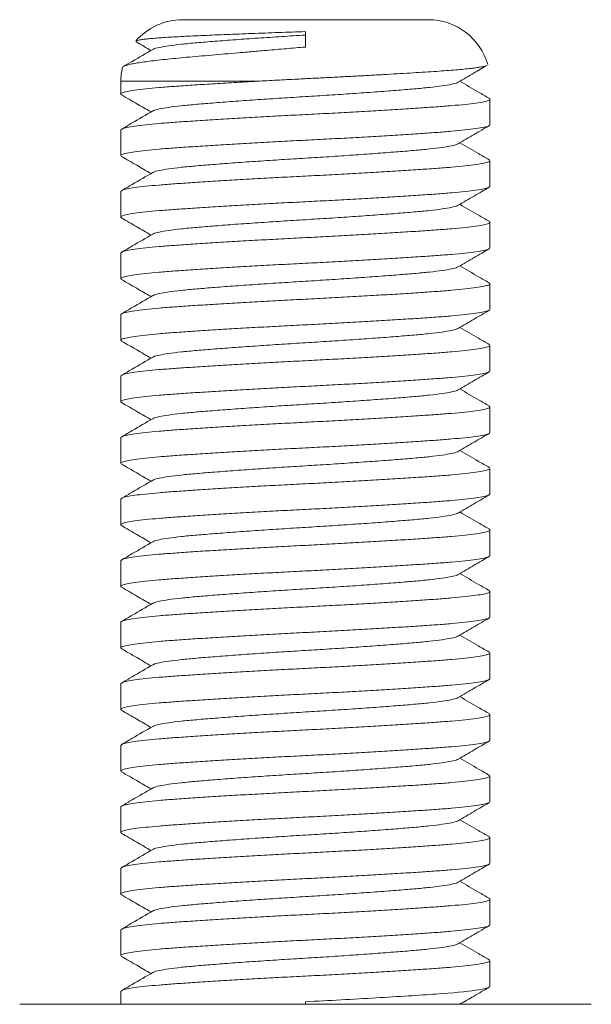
# Model space of a CAD drawing. Header units: millimetres. Extents: x 0 to 420, y 0 to 297.
# Tile 2 of 4: x 131 to 178, y 112 to 192. Entities that reach past the tile are written whole.
import ezdxf

# ---------------------------------------------------------------- set-up
doc = ezdxf.new("R2010")
doc.units = ezdxf.units.MM

msp = doc.modelspace()

# ---------------------------------------------------------------- linework, layer by layer
at = {"color": 7, "linetype": 'Continuous', "lineweight": 15}
for p, q in [((144.676, 192.487), (164.676, 192.487)), ((139.676, 187.487), (139.676, 186.445)), ((169.676, 183.945), (169.676, 186.028)), ((139.676, 183.528), (139.676, 181.445)), ((169.676, 178.945), (169.676, 181.028)), ((139.676, 178.528), (139.676, 176.445)), ((169.676, 173.945), (169.676, 176.028)), ((139.676, 173.528), (139.676, 171.445)), ((169.676, 168.945), (169.676, 171.028)), ((139.676, 168.528), (139.676, 166.445)), ((169.676, 163.945), (169.676, 166.028)), ((139.676, 163.528), (139.676, 161.445)), ((169.676, 158.945), (169.676, 161.028)), ((139.676, 158.528), (139.676, 156.445)), ((169.676, 153.945), (169.676, 156.028)), ((139.676, 153.528), (139.676, 151.445)), ((169.676, 148.945), (169.676, 151.028)), ((139.676, 148.528), (139.676, 146.445)), ((169.676, 143.945), (169.676, 146.028)), ((139.676, 143.528), (139.676, 141.445)), ((169.676, 138.945), (169.676, 141.028)), ((139.676, 138.528), (139.676, 136.445)), ((169.676, 133.945), (169.676, 136.028)), ((139.676, 133.528), (139.676, 131.445)), ((169.676, 128.945), (169.676, 131.028)), ((139.676, 128.528), (139.676, 126.445)), ((169.676, 123.945), (169.676, 126.028)), ((139.676, 123.528), (139.676, 121.445)), ((169.676, 118.945), (169.676, 121.028)), ((139.676, 118.528), (139.676, 116.445)), ((169.676, 113.945), (169.676, 116.028)), ((139.676, 113.528), (139.676, 112.487)), ((154.676, 112.695), (154.676, 112.487)), ((154.676, 112.487), (154.676, 112.695))]:
    msp.add_line(p, q, dxfattribs=at)
at = {"color": 8, "linetype": 'Continuous', "lineweight": 15}
msp.add_line((150.748, 187.487), (139.676, 187.487), dxfattribs=at)
at = {"color": 7, "linetype": 'Continuous', "lineweight": 15, "flags": 128}
msp.add_lwpolyline([(154.676, 191.517), (154.676, 191.384), (154.676, 191.244), (154.676, 191.097), (154.676, 190.943), (154.676, 190.783), (154.676, 190.616), (154.676, 190.443), (154.676, 190.265)], dxfattribs=at)
at = {"color": 7, "linetype": 'Continuous', "lineweight": 15}
for centre, start, end in [((144.676, 187.487), 90, 139.2676), ((164.676, 187.487), 15.72131, 90), ((144.676, 187.487), 167.10754, 180)]:
    msp.add_arc(centre, 5, start, end, dxfattribs=at)
for points, knots in [([(154.676, 191.517), (154.313, 191.505), (153.588, 191.481), (152.492, 191.443), (151.397, 191.404), (150.321, 191.364), (149.283, 191.324), (148.279, 191.284), (147.306, 191.244), (146.383, 191.203), (145.523, 191.165), (144.722, 191.126), (143.979, 191.086), (143.302, 191.045), (142.702, 191.003), (142.177, 190.96), (141.733, 190.916), (141.376, 190.872), (141.115, 190.829), (140.942, 190.787), (140.906, 190.76), (140.889, 190.747)], [0, 0, 0, 0, 0.051667, 0.103335, 0.156504, 0.209673, 0.261329, 0.312985, 0.366141, 0.419296, 0.470972, 0.52265, 0.575765, 0.62888, 0.681667, 0.734454, 0.788741, 0.843027, 0.896382, 0.949737, 1, 1, 1, 1]), ([(154.676, 191.237), (154.031, 191.197), (152.729, 191.117), (150.813, 190.989), (148.982, 190.86), (147.304, 190.732), (145.82, 190.612), (144.551, 190.492), (143.515, 190.364), (142.774, 190.235), (142.37, 190.135), (142.318, 190.082), (142.306, 190.07)], [0, 0, 0, 0, 0.105984, 0.213976, 0.322654, 0.430646, 0.53663, 0.642615, 0.750606, 0.859284, 0.967276, 1, 1, 1, 1]), ([(140.91, 190.696), (140.93, 190.684), (141.337, 190.448), (141.744, 190.212), (142.131, 189.987)], [0, 0, 0, 0, 0.048829, 1, 1, 1, 1]), ([(139.809, 188.601), (139.808, 188.605), (139.798, 188.633), (139.881, 188.687), (140.064, 188.764), (140.364, 188.845), (140.764, 188.928), (141.258, 189.011), (141.84, 189.094), (142.519, 189.179), (143.283, 189.263), (144.117, 189.346), (145.022, 189.429), (146.004, 189.517), (147.041, 189.608), (148.113, 189.701), (149.219, 189.796), (150.372, 189.895), (151.672, 190.006), (153.112, 190.13), (154.152, 190.22), (154.676, 190.265)], [0, 0, 0, 0, 0.009302, 0.062815, 0.116327, 0.171437, 0.226548, 0.279348, 0.332149, 0.386496, 0.440843, 0.493438, 0.54603, 0.60021, 0.65439, 0.705975, 0.75756, 0.810709, 0.863858, 0.931491, 1, 1, 1, 1]), ([(142.274, 190.069), (141.719, 189.747), (140.922, 189.285), (140.125, 188.823), (139.884, 188.683)], [0, 0, 0, 0, 0.696987, 1, 1, 1, 1]), ([(169.438, 188.778), (169.433, 188.774), (169.409, 188.751), (169.262, 188.708), (168.994, 188.649), (168.618, 188.589), (168.147, 188.529), (167.574, 188.467), (166.908, 188.407), (166.161, 188.347), (165.334, 188.289), (164.424, 188.23), (163.442, 188.169), (162.407, 188.107), (161.316, 188.044), (160.168, 187.979), (158.979, 187.914), (157.769, 187.85), (156.537, 187.786), (155.279, 187.723), (153.882, 187.654), (152.359, 187.576), (151.287, 187.516), (150.748, 187.487)], [0, 0, 0, 0, 0.010252, 0.058287, 0.106322, 0.153433, 0.200543, 0.249019, 0.297494, 0.344659, 0.391824, 0.440351, 0.488878, 0.536203, 0.583529, 0.632223, 0.680917, 0.72835, 0.775783, 0.824593, 0.873404, 0.936312, 1, 1, 1, 1]), ([(167.078, 187.404), (167.513, 187.657), (168.3, 188.114), (169.087, 188.57), (169.44, 188.775)], [0, 0, 0, 0, 0.552237, 1, 1, 1, 1]), ([(150.748, 187.487), (150.121, 187.451), (148.867, 187.38), (147.11, 187.273), (145.492, 187.169), (144.036, 187.07), (142.752, 186.971), (141.656, 186.866), (140.778, 186.758), (140.139, 186.65), (139.766, 186.545), (139.628, 186.456), (139.723, 186.4), (139.762, 186.377)], [0, 0, 0, 0, 0.09412, 0.188218, 0.281488, 0.373164, 0.465664, 0.559778, 0.654721, 0.749664, 0.843778, 0.936278, 1, 1, 1, 1]), ([(167.046, 187.404), (167.034, 187.391), (166.981, 187.338), (166.578, 187.239), (165.837, 187.11), (164.801, 186.982), (163.532, 186.862), (162.048, 186.742), (160.37, 186.614), (158.539, 186.485), (156.623, 186.357), (154.676, 186.237), (152.729, 186.117), (150.813, 185.989), (148.982, 185.86), (147.304, 185.732), (145.82, 185.612), (144.551, 185.492), (143.515, 185.364), (142.774, 185.235), (142.37, 185.135), (142.318, 185.082), (142.306, 185.07)], [0, 0, 0, 0, 0.016355, 0.070351, 0.12469, 0.178687, 0.231679, 0.284672, 0.338668, 0.393007, 0.447004, 0.499996, 0.552989, 0.606985, 0.661325, 0.715321, 0.768313, 0.821306, 0.875302, 0.929642, 0.983638, 1, 1, 1, 1]), ([(169.596, 186.109), (169.312, 186.273), (168.52, 186.732), (167.728, 187.192), (167.22, 187.487)], [0, 0, 0, 0, 0.358788, 1, 1, 1, 1]), ([(139.676, 183.528), (139.7, 183.561), (139.749, 183.628), (140.144, 183.733), (140.776, 183.841), (141.657, 183.949), (142.752, 184.054), (144.04, 184.153), (145.505, 184.253), (147.139, 184.358), (148.919, 184.466), (150.799, 184.574), (152.729, 184.679), (154.676, 184.778), (156.622, 184.878), (158.553, 184.983), (160.433, 185.091), (162.212, 185.199), (163.847, 185.304), (165.312, 185.403), (166.599, 185.503), (167.696, 185.608), (168.574, 185.716), (169.213, 185.824), (169.586, 185.929), (169.723, 186.018), (169.628, 186.074), (169.589, 186.097)], [0, 0, 0, 0, 0.039929, 0.080556, 0.12154, 0.162524, 0.203151, 0.24308, 0.283009, 0.323636, 0.36462, 0.405604, 0.44623, 0.48616, 0.526089, 0.566716, 0.6077, 0.648684, 0.68931, 0.72924, 0.769169, 0.809796, 0.85078, 0.891764, 0.93239, 0.97232, 1, 1, 1, 1]), ([(139.735, 186.377), (140.146, 186.139), (140.945, 185.675), (141.744, 185.212), (142.131, 184.987)], [0, 0, 0, 0, 0.5151366, 1, 1, 1, 1]), ([(142.274, 185.069), (141.719, 184.747), (140.879, 184.26), (140.04, 183.773), (139.756, 183.609)], [0, 0, 0, 0, 0.66149, 1, 1, 1, 1]), ([(169.676, 183.945), (169.652, 183.912), (169.603, 183.846), (169.208, 183.741), (168.575, 183.633), (167.695, 183.525), (166.6, 183.42), (165.312, 183.32), (163.847, 183.221), (162.212, 183.116), (160.433, 183.008), (158.553, 182.9), (156.622, 182.795), (154.676, 182.695), (152.729, 182.596), (150.799, 182.491), (148.919, 182.383), (147.139, 182.275), (145.505, 182.17), (144.04, 182.07), (142.752, 181.971), (141.656, 181.866), (140.778, 181.758), (140.139, 181.65), (139.766, 181.545), (139.628, 181.456), (139.723, 181.4), (139.762, 181.377)], [0, 0, 0, 0, 0.039936, 0.08057, 0.121561, 0.162552, 0.203186, 0.243122, 0.283058, 0.323692, 0.364683, 0.405674, 0.446308, 0.486244, 0.52618, 0.566814, 0.607805, 0.648796, 0.68943, 0.729366, 0.769302, 0.809936, 0.850927, 0.891918, 0.932552, 0.972488, 1, 1, 1, 1]), ([(167.078, 182.404), (167.513, 182.657), (168.359, 183.148), (169.205, 183.639), (169.617, 183.877)], [0, 0, 0, 0, 0.513739, 1, 1, 1, 1]), ([(167.046, 182.404), (167.034, 182.391), (166.981, 182.338), (166.578, 182.239), (165.837, 182.11), (164.801, 181.982), (163.532, 181.862), (162.048, 181.742), (160.37, 181.614), (158.539, 181.485), (156.623, 181.357), (154.676, 181.237), (152.729, 181.117), (150.813, 180.989), (148.982, 180.86), (147.304, 180.732), (145.82, 180.612), (144.551, 180.492), (143.515, 180.364), (142.774, 180.235), (142.37, 180.135), (142.318, 180.082), (142.306, 180.07)], [0, 0, 0, 0, 0.0163547, 0.070351, 0.1246904, 0.1786866, 0.2316792, 0.2846718, 0.3386681, 0.3930074, 0.4470037, 0.4999963, 0.5529889, 0.6069852, 0.6613245, 0.7153208, 0.7683134, 0.821306, 0.8753022, 0.9296416, 0.9836379, 1, 1, 1, 1]), ([(169.596, 181.109), (169.312, 181.273), (168.52, 181.732), (167.728, 182.192), (167.22, 182.487)], [0, 0, 0, 0, 0.358788, 1, 1, 1, 1]), ([(139.676, 178.528), (139.7, 178.561), (139.749, 178.628), (140.144, 178.733), (140.776, 178.841), (141.657, 178.949), (142.752, 179.054), (144.04, 179.153), (145.505, 179.253), (147.139, 179.358), (148.919, 179.466), (150.799, 179.574), (152.729, 179.679), (154.676, 179.778), (156.622, 179.878), (158.553, 179.983), (160.433, 180.091), (162.212, 180.199), (163.847, 180.304), (165.312, 180.403), (166.599, 180.503), (167.696, 180.608), (168.574, 180.716), (169.213, 180.824), (169.586, 180.929), (169.723, 181.018), (169.628, 181.074), (169.589, 181.097)], [0, 0, 0, 0, 0.039929, 0.080556, 0.12154, 0.162524, 0.203151, 0.24308, 0.283009, 0.323636, 0.36462, 0.405604, 0.44623, 0.48616, 0.526089, 0.566716, 0.6077, 0.648684, 0.68931, 0.72924, 0.769169, 0.809796, 0.85078, 0.891764, 0.93239, 0.97232, 1, 1, 1, 1]), ([(139.735, 181.377), (140.146, 181.139), (140.945, 180.675), (141.744, 180.212), (142.131, 179.987)], [0, 0, 0, 0, 0.515137, 1, 1, 1, 1]), ([(142.274, 180.069), (141.719, 179.747), (140.879, 179.26), (140.04, 178.773), (139.756, 178.609)], [0, 0, 0, 0, 0.6614905, 1, 1, 1, 1]), ([(169.676, 178.945), (169.652, 178.912), (169.603, 178.846), (169.208, 178.741), (168.575, 178.633), (167.695, 178.525), (166.6, 178.42), (165.312, 178.32), (163.847, 178.221), (162.212, 178.116), (160.433, 178.008), (158.553, 177.9), (156.622, 177.795), (154.676, 177.695), (152.729, 177.596), (150.799, 177.491), (148.919, 177.383), (147.139, 177.275), (145.505, 177.17), (144.04, 177.07), (142.752, 176.971), (141.656, 176.866), (140.778, 176.758), (140.139, 176.65), (139.766, 176.545), (139.628, 176.456), (139.723, 176.4), (139.762, 176.377)], [0, 0, 0, 0, 0.039936, 0.08057, 0.121561, 0.162552, 0.203186, 0.243122, 0.283058, 0.323692, 0.364683, 0.405674, 0.446308, 0.486244, 0.52618, 0.566814, 0.607805, 0.648796, 0.68943, 0.729366, 0.769302, 0.809936, 0.850927, 0.891918, 0.932552, 0.972488, 1, 1, 1, 1]), ([(167.078, 177.404), (167.513, 177.657), (168.359, 178.148), (169.205, 178.639), (169.617, 178.877)], [0, 0, 0, 0, 0.513739, 1, 1, 1, 1]), ([(167.046, 177.404), (167.034, 177.391), (166.981, 177.338), (166.578, 177.239), (165.837, 177.11), (164.801, 176.982), (163.532, 176.862), (162.048, 176.742), (160.37, 176.614), (158.539, 176.485), (156.623, 176.357), (154.676, 176.237), (152.729, 176.117), (150.813, 175.989), (148.982, 175.86), (147.304, 175.732), (145.82, 175.612), (144.551, 175.492), (143.515, 175.364), (142.774, 175.235), (142.37, 175.135), (142.318, 175.082), (142.306, 175.07)], [0, 0, 0, 0, 0.0163547, 0.070351, 0.1246904, 0.1786866, 0.2316792, 0.2846718, 0.3386681, 0.3930074, 0.4470037, 0.4999963, 0.5529889, 0.6069852, 0.6613245, 0.7153208, 0.7683134, 0.821306, 0.8753022, 0.9296416, 0.9836379, 1, 1, 1, 1]), ([(169.596, 176.109), (169.312, 176.273), (168.52, 176.732), (167.728, 177.192), (167.22, 177.487)], [0, 0, 0, 0, 0.358788, 1, 1, 1, 1]), ([(139.676, 173.528), (139.7, 173.561), (139.749, 173.628), (140.144, 173.733), (140.776, 173.841), (141.657, 173.949), (142.752, 174.054), (144.04, 174.153), (145.505, 174.253), (147.139, 174.358), (148.919, 174.466), (150.799, 174.574), (152.729, 174.679), (154.676, 174.778), (156.622, 174.878), (158.553, 174.983), (160.433, 175.091), (162.212, 175.199), (163.847, 175.304), (165.312, 175.403), (166.599, 175.503), (167.696, 175.608), (168.574, 175.716), (169.213, 175.824), (169.586, 175.929), (169.723, 176.018), (169.628, 176.074), (169.589, 176.097)], [0, 0, 0, 0, 0.0399294, 0.0805558, 0.12154, 0.1625241, 0.2031505, 0.2430799, 0.2830094, 0.3236358, 0.3646199, 0.405604, 0.4462305, 0.4861599, 0.5260893, 0.5667157, 0.6076999, 0.648684, 0.6893104, 0.7292398, 0.7691692, 0.8097957, 0.8507798, 0.8917639, 0.9323903, 0.9723198, 1, 1, 1, 1]), ([(139.735, 176.377), (140.146, 176.139), (140.945, 175.675), (141.744, 175.212), (142.131, 174.987)], [0, 0, 0, 0, 0.515137, 1, 1, 1, 1]), ([(142.274, 175.069), (141.719, 174.747), (140.879, 174.26), (140.04, 173.773), (139.756, 173.609)], [0, 0, 0, 0, 0.66149, 1, 1, 1, 1]), ([(169.676, 173.945), (169.652, 173.912), (169.603, 173.846), (169.208, 173.741), (168.575, 173.633), (167.695, 173.525), (166.6, 173.42), (165.312, 173.32), (163.847, 173.221), (162.212, 173.116), (160.433, 173.008), (158.553, 172.9), (156.622, 172.795), (154.676, 172.695), (152.729, 172.596), (150.799, 172.491), (148.919, 172.383), (147.139, 172.275), (145.505, 172.17), (144.04, 172.07), (142.752, 171.971), (141.656, 171.866), (140.778, 171.758), (140.139, 171.65), (139.766, 171.545), (139.628, 171.456), (139.723, 171.4), (139.762, 171.377)], [0, 0, 0, 0, 0.039936, 0.08057, 0.121561, 0.162552, 0.203186, 0.243122, 0.283058, 0.323692, 0.364683, 0.405674, 0.446308, 0.486244, 0.52618, 0.566814, 0.607805, 0.648796, 0.68943, 0.729366, 0.769302, 0.809936, 0.850927, 0.891918, 0.932552, 0.972488, 1, 1, 1, 1]), ([(167.078, 172.404), (167.513, 172.657), (168.359, 173.148), (169.205, 173.639), (169.617, 173.877)], [0, 0, 0, 0, 0.513739, 1, 1, 1, 1]), ([(167.046, 172.404), (167.034, 172.391), (166.981, 172.338), (166.578, 172.239), (165.837, 172.11), (164.801, 171.982), (163.532, 171.862), (162.048, 171.742), (160.37, 171.614), (158.539, 171.485), (156.623, 171.357), (154.676, 171.237), (152.729, 171.117), (150.813, 170.989), (148.982, 170.86), (147.304, 170.732), (145.82, 170.612), (144.551, 170.492), (143.515, 170.364), (142.774, 170.235), (142.37, 170.135), (142.318, 170.082), (142.306, 170.07)], [0, 0, 0, 0, 0.0163547, 0.070351, 0.1246904, 0.1786866, 0.2316792, 0.2846718, 0.3386681, 0.3930074, 0.4470037, 0.4999963, 0.5529889, 0.6069852, 0.6613245, 0.7153208, 0.7683134, 0.821306, 0.8753022, 0.9296416, 0.9836379, 1, 1, 1, 1]), ([(169.596, 171.109), (169.312, 171.273), (168.52, 171.732), (167.728, 172.192), (167.22, 172.487)], [0, 0, 0, 0, 0.358788, 1, 1, 1, 1]), ([(139.735, 171.377), (140.146, 171.139), (140.945, 170.675), (141.744, 170.212), (142.131, 169.987)], [0, 0, 0, 0, 0.5151366, 1, 1, 1, 1]), ([(139.676, 168.528), (139.7, 168.561), (139.749, 168.628), (140.144, 168.733), (140.776, 168.841), (141.657, 168.949), (142.752, 169.054), (144.04, 169.153), (145.505, 169.253), (147.139, 169.358), (148.919, 169.466), (150.799, 169.574), (152.729, 169.679), (154.676, 169.778), (156.622, 169.878), (158.553, 169.983), (160.433, 170.091), (162.212, 170.199), (163.847, 170.304), (165.312, 170.403), (166.599, 170.503), (167.696, 170.608), (168.574, 170.716), (169.213, 170.824), (169.586, 170.929), (169.723, 171.018), (169.628, 171.074), (169.589, 171.097)], [0, 0, 0, 0, 0.0399294, 0.0805558, 0.12154, 0.1625241, 0.2031505, 0.2430799, 0.2830094, 0.3236358, 0.3646199, 0.405604, 0.4462305, 0.4861599, 0.5260893, 0.5667157, 0.6076999, 0.648684, 0.6893104, 0.7292398, 0.7691692, 0.8097957, 0.8507798, 0.8917639, 0.9323903, 0.9723198, 1, 1, 1, 1]), ([(142.274, 170.069), (141.719, 169.747), (140.879, 169.26), (140.04, 168.773), (139.756, 168.609)], [0, 0, 0, 0, 0.66149, 1, 1, 1, 1]), ([(169.676, 168.945), (169.652, 168.912), (169.603, 168.846), (169.208, 168.741), (168.575, 168.633), (167.695, 168.525), (166.6, 168.42), (165.312, 168.32), (163.847, 168.221), (162.212, 168.116), (160.433, 168.008), (158.553, 167.9), (156.622, 167.795), (154.676, 167.695), (152.729, 167.596), (150.799, 167.491), (148.919, 167.383), (147.139, 167.275), (145.505, 167.17), (144.04, 167.07), (142.752, 166.971), (141.656, 166.866), (140.778, 166.758), (140.139, 166.65), (139.766, 166.545), (139.628, 166.456), (139.723, 166.4), (139.762, 166.377)], [0, 0, 0, 0, 0.039936, 0.08057, 0.121561, 0.162552, 0.203186, 0.243122, 0.283058, 0.323692, 0.364683, 0.405674, 0.446308, 0.486244, 0.52618, 0.566814, 0.607805, 0.648796, 0.68943, 0.729366, 0.769302, 0.809936, 0.850927, 0.891918, 0.932552, 0.972488, 1, 1, 1, 1]), ([(167.078, 167.404), (167.513, 167.657), (168.359, 168.148), (169.205, 168.639), (169.617, 168.877)], [0, 0, 0, 0, 0.513739, 1, 1, 1, 1]), ([(167.046, 167.404), (167.034, 167.391), (166.981, 167.338), (166.578, 167.239), (165.837, 167.11), (164.801, 166.982), (163.532, 166.862), (162.048, 166.742), (160.37, 166.614), (158.539, 166.485), (156.623, 166.357), (154.676, 166.237), (152.729, 166.117), (150.813, 165.989), (148.982, 165.86), (147.304, 165.732), (145.82, 165.612), (144.551, 165.492), (143.515, 165.364), (142.774, 165.235), (142.37, 165.135), (142.318, 165.082), (142.306, 165.07)], [0, 0, 0, 0, 0.016355, 0.070351, 0.12469, 0.178687, 0.231679, 0.284672, 0.338668, 0.393007, 0.447004, 0.499996, 0.552989, 0.606985, 0.661325, 0.715321, 0.768313, 0.821306, 0.875302, 0.929642, 0.983638, 1, 1, 1, 1]), ([(169.596, 166.109), (169.312, 166.273), (168.52, 166.732), (167.728, 167.192), (167.22, 167.487)], [0, 0, 0, 0, 0.358788, 1, 1, 1, 1]), ([(139.676, 163.528), (139.7, 163.561), (139.749, 163.628), (140.144, 163.733), (140.776, 163.841), (141.657, 163.949), (142.752, 164.054), (144.04, 164.153), (145.505, 164.253), (147.139, 164.358), (148.919, 164.466), (150.799, 164.574), (152.729, 164.679), (154.676, 164.778), (156.622, 164.878), (158.553, 164.983), (160.433, 165.091), (162.212, 165.199), (163.847, 165.304), (165.312, 165.403), (166.599, 165.503), (167.696, 165.608), (168.574, 165.716), (169.213, 165.824), (169.586, 165.929), (169.723, 166.018), (169.628, 166.074), (169.589, 166.097)], [0, 0, 0, 0, 0.039929, 0.080556, 0.12154, 0.162524, 0.203151, 0.24308, 0.283009, 0.323636, 0.36462, 0.405604, 0.44623, 0.48616, 0.526089, 0.566716, 0.6077, 0.648684, 0.68931, 0.72924, 0.769169, 0.809796, 0.85078, 0.891764, 0.93239, 0.97232, 1, 1, 1, 1]), ([(139.735, 166.377), (140.146, 166.139), (140.945, 165.675), (141.744, 165.212), (142.131, 164.987)], [0, 0, 0, 0, 0.515137, 1, 1, 1, 1]), ([(142.274, 165.069), (141.719, 164.747), (140.879, 164.26), (140.04, 163.773), (139.756, 163.609)], [0, 0, 0, 0, 0.66149, 1, 1, 1, 1]), ([(169.676, 163.945), (169.652, 163.912), (169.603, 163.846), (169.208, 163.741), (168.575, 163.633), (167.695, 163.525), (166.6, 163.42), (165.312, 163.32), (163.847, 163.221), (162.212, 163.116), (160.433, 163.008), (158.553, 162.9), (156.622, 162.795), (154.676, 162.695), (152.729, 162.596), (150.799, 162.491), (148.919, 162.383), (147.139, 162.275), (145.505, 162.17), (144.04, 162.07), (142.752, 161.971), (141.656, 161.866), (140.778, 161.758), (140.139, 161.65), (139.766, 161.545), (139.628, 161.456), (139.723, 161.4), (139.762, 161.377)], [0, 0, 0, 0, 0.039936, 0.08057, 0.121561, 0.162552, 0.203186, 0.243122, 0.283058, 0.323692, 0.364683, 0.405674, 0.446308, 0.486244, 0.52618, 0.566814, 0.607805, 0.648796, 0.68943, 0.729366, 0.769302, 0.809936, 0.850927, 0.891918, 0.932552, 0.972488, 1, 1, 1, 1]), ([(167.078, 162.404), (167.513, 162.657), (168.359, 163.148), (169.205, 163.639), (169.617, 163.877)], [0, 0, 0, 0, 0.513739, 1, 1, 1, 1]), ([(167.046, 162.404), (167.034, 162.391), (166.981, 162.338), (166.578, 162.239), (165.837, 162.11), (164.801, 161.982), (163.532, 161.862), (162.048, 161.742), (160.37, 161.614), (158.539, 161.485), (156.623, 161.357), (154.676, 161.237), (152.729, 161.117), (150.813, 160.989), (148.982, 160.86), (147.304, 160.732), (145.82, 160.612), (144.551, 160.492), (143.515, 160.364), (142.774, 160.235), (142.37, 160.135), (142.318, 160.082), (142.306, 160.07)], [0, 0, 0, 0, 0.016355, 0.070351, 0.12469, 0.178687, 0.231679, 0.284672, 0.338668, 0.393007, 0.447004, 0.499996, 0.552989, 0.606985, 0.661325, 0.715321, 0.768313, 0.821306, 0.875302, 0.929642, 0.983638, 1, 1, 1, 1]), ([(169.596, 161.109), (169.312, 161.273), (168.52, 161.732), (167.728, 162.192), (167.22, 162.487)], [0, 0, 0, 0, 0.358788, 1, 1, 1, 1]), ([(139.676, 158.528), (139.7, 158.561), (139.749, 158.628), (140.144, 158.733), (140.776, 158.841), (141.657, 158.949), (142.752, 159.054), (144.04, 159.153), (145.505, 159.253), (147.139, 159.358), (148.919, 159.466), (150.799, 159.574), (152.729, 159.679), (154.676, 159.778), (156.622, 159.878), (158.553, 159.983), (160.433, 160.091), (162.212, 160.199), (163.847, 160.304), (165.312, 160.403), (166.599, 160.503), (167.696, 160.608), (168.574, 160.716), (169.213, 160.824), (169.586, 160.929), (169.723, 161.018), (169.628, 161.074), (169.589, 161.097)], [0, 0, 0, 0, 0.039929, 0.080556, 0.12154, 0.162524, 0.203151, 0.24308, 0.283009, 0.323636, 0.36462, 0.405604, 0.44623, 0.48616, 0.526089, 0.566716, 0.6077, 0.648684, 0.68931, 0.72924, 0.769169, 0.809796, 0.85078, 0.891764, 0.93239, 0.97232, 1, 1, 1, 1]), ([(139.735, 161.377), (140.146, 161.139), (140.945, 160.675), (141.744, 160.212), (142.131, 159.987)], [0, 0, 0, 0, 0.515137, 1, 1, 1, 1]), ([(142.274, 160.069), (141.719, 159.747), (140.879, 159.26), (140.04, 158.773), (139.756, 158.609)], [0, 0, 0, 0, 0.66149, 1, 1, 1, 1]), ([(169.676, 158.945), (169.652, 158.912), (169.603, 158.846), (169.208, 158.741), (168.575, 158.633), (167.695, 158.525), (166.6, 158.42), (165.312, 158.32), (163.847, 158.221), (162.212, 158.116), (160.433, 158.008), (158.553, 157.9), (156.622, 157.795), (154.676, 157.695), (152.729, 157.596), (150.799, 157.491), (148.919, 157.383), (147.139, 157.275), (145.505, 157.17), (144.04, 157.07), (142.752, 156.971), (141.656, 156.866), (140.778, 156.758), (140.139, 156.65), (139.766, 156.545), (139.628, 156.456), (139.723, 156.4), (139.762, 156.377)], [0, 0, 0, 0, 0.039936, 0.08057, 0.121561, 0.162552, 0.203186, 0.243122, 0.283058, 0.323692, 0.364683, 0.405674, 0.446308, 0.486244, 0.52618, 0.566814, 0.607805, 0.648796, 0.68943, 0.729366, 0.769302, 0.809936, 0.850927, 0.891918, 0.932552, 0.972488, 1, 1, 1, 1]), ([(167.078, 157.404), (167.513, 157.657), (168.359, 158.148), (169.205, 158.639), (169.617, 158.877)], [0, 0, 0, 0, 0.513739, 1, 1, 1, 1]), ([(167.046, 157.404), (167.034, 157.391), (166.981, 157.338), (166.578, 157.239), (165.837, 157.11), (164.801, 156.982), (163.532, 156.862), (162.048, 156.742), (160.37, 156.614), (158.539, 156.485), (156.623, 156.357), (154.676, 156.237), (152.729, 156.117), (150.813, 155.989), (148.982, 155.86), (147.304, 155.732), (145.82, 155.612), (144.551, 155.492), (143.515, 155.364), (142.774, 155.235), (142.37, 155.135), (142.318, 155.082), (142.306, 155.07)], [0, 0, 0, 0, 0.016355, 0.070351, 0.12469, 0.178687, 0.231679, 0.284672, 0.338668, 0.393007, 0.447004, 0.499996, 0.552989, 0.606985, 0.661325, 0.715321, 0.768313, 0.821306, 0.875302, 0.929642, 0.983638, 1, 1, 1, 1]), ([(169.596, 156.109), (169.312, 156.273), (168.52, 156.732), (167.728, 157.192), (167.22, 157.487)], [0, 0, 0, 0, 0.358788, 1, 1, 1, 1]), ([(139.676, 153.528), (139.7, 153.561), (139.749, 153.628), (140.144, 153.733), (140.776, 153.841), (141.657, 153.949), (142.752, 154.054), (144.04, 154.153), (145.505, 154.253), (147.139, 154.358), (148.919, 154.466), (150.799, 154.574), (152.729, 154.679), (154.676, 154.778), (156.622, 154.878), (158.553, 154.983), (160.433, 155.091), (162.212, 155.199), (163.847, 155.304), (165.312, 155.403), (166.599, 155.503), (167.696, 155.608), (168.574, 155.716), (169.213, 155.824), (169.586, 155.929), (169.723, 156.018), (169.628, 156.074), (169.589, 156.097)], [0, 0, 0, 0, 0.039929, 0.080556, 0.12154, 0.162524, 0.203151, 0.24308, 0.283009, 0.323636, 0.36462, 0.405604, 0.44623, 0.48616, 0.526089, 0.566716, 0.6077, 0.648684, 0.68931, 0.72924, 0.769169, 0.809796, 0.85078, 0.891764, 0.93239, 0.97232, 1, 1, 1, 1]), ([(139.735, 156.377), (140.146, 156.139), (140.945, 155.675), (141.744, 155.212), (142.131, 154.987)], [0, 0, 0, 0, 0.515137, 1, 1, 1, 1]), ([(142.274, 155.069), (141.719, 154.747), (140.879, 154.26), (140.04, 153.773), (139.756, 153.609)], [0, 0, 0, 0, 0.66149, 1, 1, 1, 1]), ([(169.676, 153.945), (169.652, 153.912), (169.603, 153.846), (169.208, 153.741), (168.575, 153.633), (167.695, 153.525), (166.6, 153.42), (165.312, 153.32), (163.847, 153.221), (162.212, 153.116), (160.433, 153.008), (158.553, 152.9), (156.622, 152.795), (154.676, 152.695), (152.729, 152.596), (150.799, 152.491), (148.919, 152.383), (147.139, 152.275), (145.505, 152.17), (144.04, 152.07), (142.752, 151.971), (141.656, 151.866), (140.778, 151.758), (140.139, 151.65), (139.766, 151.545), (139.628, 151.456), (139.723, 151.4), (139.762, 151.377)], [0, 0, 0, 0, 0.039936, 0.08057, 0.121561, 0.162552, 0.203186, 0.243122, 0.283058, 0.323692, 0.364683, 0.405674, 0.446308, 0.486244, 0.52618, 0.566814, 0.607805, 0.648796, 0.68943, 0.729366, 0.769302, 0.809936, 0.850927, 0.891918, 0.932552, 0.972488, 1, 1, 1, 1]), ([(167.078, 152.404), (167.513, 152.657), (168.359, 153.148), (169.205, 153.639), (169.617, 153.877)], [0, 0, 0, 0, 0.513739, 1, 1, 1, 1]), ([(167.046, 152.404), (167.034, 152.391), (166.981, 152.338), (166.578, 152.239), (165.837, 152.11), (164.801, 151.982), (163.532, 151.862), (162.048, 151.742), (160.37, 151.614), (158.539, 151.485), (156.623, 151.357), (154.676, 151.237), (152.729, 151.117), (150.813, 150.989), (148.982, 150.86), (147.304, 150.732), (145.82, 150.612), (144.551, 150.492), (143.515, 150.364), (142.774, 150.235), (142.37, 150.135), (142.318, 150.082), (142.306, 150.07)], [0, 0, 0, 0, 0.016355, 0.070351, 0.12469, 0.178687, 0.231679, 0.284672, 0.338668, 0.393007, 0.447004, 0.499996, 0.552989, 0.606985, 0.661325, 0.715321, 0.768313, 0.821306, 0.875302, 0.929642, 0.983638, 1, 1, 1, 1]), ([(169.596, 151.109), (169.312, 151.273), (168.52, 151.732), (167.728, 152.192), (167.22, 152.487)], [0, 0, 0, 0, 0.358788, 1, 1, 1, 1]), ([(139.735, 151.377), (140.146, 151.139), (140.945, 150.675), (141.744, 150.212), (142.131, 149.987)], [0, 0, 0, 0, 0.515137, 1, 1, 1, 1]), ([(139.676, 148.528), (139.7, 148.561), (139.749, 148.628), (140.144, 148.733), (140.776, 148.841), (141.657, 148.949), (142.752, 149.054), (144.04, 149.153), (145.505, 149.253), (147.139, 149.358), (148.919, 149.466), (150.799, 149.574), (152.729, 149.679), (154.676, 149.778), (156.622, 149.878), (158.553, 149.983), (160.433, 150.091), (162.212, 150.199), (163.847, 150.304), (165.312, 150.403), (166.599, 150.503), (167.696, 150.608), (168.574, 150.716), (169.213, 150.824), (169.586, 150.929), (169.723, 151.018), (169.628, 151.074), (169.589, 151.097)], [0, 0, 0, 0, 0.039929, 0.080556, 0.12154, 0.162524, 0.203151, 0.24308, 0.283009, 0.323636, 0.36462, 0.405604, 0.44623, 0.48616, 0.526089, 0.566716, 0.6077, 0.648684, 0.68931, 0.72924, 0.769169, 0.809796, 0.85078, 0.891764, 0.93239, 0.97232, 1, 1, 1, 1]), ([(142.274, 150.069), (141.719, 149.747), (140.879, 149.26), (140.04, 148.773), (139.756, 148.609)], [0, 0, 0, 0, 0.6614905, 1, 1, 1, 1]), ([(169.676, 148.945), (169.652, 148.912), (169.603, 148.846), (169.208, 148.741), (168.575, 148.633), (167.695, 148.525), (166.6, 148.42), (165.312, 148.32), (163.847, 148.221), (162.212, 148.116), (160.433, 148.008), (158.553, 147.9), (156.622, 147.795), (154.676, 147.695), (152.729, 147.596), (150.799, 147.491), (148.919, 147.383), (147.139, 147.275), (145.505, 147.17), (144.04, 147.07), (142.752, 146.971), (141.656, 146.866), (140.778, 146.758), (140.139, 146.65), (139.766, 146.545), (139.628, 146.456), (139.723, 146.4), (139.762, 146.377)], [0, 0, 0, 0, 0.039936, 0.08057, 0.121561, 0.162552, 0.203186, 0.243122, 0.283058, 0.323692, 0.364683, 0.405674, 0.446308, 0.486244, 0.52618, 0.566814, 0.607805, 0.648796, 0.68943, 0.729366, 0.769302, 0.809936, 0.850927, 0.891918, 0.932552, 0.972488, 1, 1, 1, 1]), ([(167.078, 147.404), (167.513, 147.657), (168.359, 148.148), (169.205, 148.639), (169.617, 148.877)], [0, 0, 0, 0, 0.513739, 1, 1, 1, 1]), ([(167.046, 147.404), (167.034, 147.391), (166.981, 147.338), (166.578, 147.239), (165.837, 147.11), (164.801, 146.982), (163.532, 146.862), (162.048, 146.742), (160.37, 146.614), (158.539, 146.485), (156.623, 146.357), (154.676, 146.237), (152.729, 146.117), (150.813, 145.989), (148.982, 145.86), (147.304, 145.732), (145.82, 145.612), (144.551, 145.492), (143.515, 145.364), (142.774, 145.235), (142.37, 145.135), (142.318, 145.082), (142.306, 145.07)], [0, 0, 0, 0, 0.016355, 0.070351, 0.12469, 0.178687, 0.231679, 0.284672, 0.338668, 0.393007, 0.447004, 0.499996, 0.552989, 0.606985, 0.661325, 0.715321, 0.768313, 0.821306, 0.875302, 0.929642, 0.983638, 1, 1, 1, 1]), ([(169.596, 146.109), (169.312, 146.273), (168.52, 146.732), (167.728, 147.192), (167.22, 147.487)], [0, 0, 0, 0, 0.358788, 1, 1, 1, 1]), ([(139.676, 143.528), (139.7, 143.561), (139.749, 143.628), (140.144, 143.733), (140.776, 143.841), (141.657, 143.949), (142.752, 144.054), (144.04, 144.153), (145.505, 144.253), (147.139, 144.358), (148.919, 144.466), (150.799, 144.574), (152.729, 144.679), (154.676, 144.778), (156.622, 144.878), (158.553, 144.983), (160.433, 145.091), (162.212, 145.199), (163.847, 145.304), (165.312, 145.403), (166.599, 145.503), (167.696, 145.608), (168.574, 145.716), (169.213, 145.824), (169.586, 145.929), (169.723, 146.018), (169.628, 146.074), (169.589, 146.097)], [0, 0, 0, 0, 0.039929, 0.080556, 0.12154, 0.162524, 0.203151, 0.24308, 0.283009, 0.323636, 0.36462, 0.405604, 0.44623, 0.48616, 0.526089, 0.566716, 0.6077, 0.648684, 0.68931, 0.72924, 0.769169, 0.809796, 0.85078, 0.891764, 0.93239, 0.97232, 1, 1, 1, 1]), ([(139.735, 146.377), (140.146, 146.139), (140.945, 145.675), (141.744, 145.212), (142.131, 144.987)], [0, 0, 0, 0, 0.515137, 1, 1, 1, 1]), ([(142.274, 145.069), (141.719, 144.747), (140.879, 144.26), (140.04, 143.773), (139.756, 143.609)], [0, 0, 0, 0, 0.66149, 1, 1, 1, 1]), ([(169.676, 143.945), (169.652, 143.912), (169.603, 143.846), (169.208, 143.741), (168.575, 143.633), (167.695, 143.525), (166.6, 143.42), (165.312, 143.32), (163.847, 143.221), (162.212, 143.116), (160.433, 143.008), (158.553, 142.9), (156.622, 142.795), (154.676, 142.695), (152.729, 142.596), (150.799, 142.491), (148.919, 142.383), (147.139, 142.275), (145.505, 142.17), (144.04, 142.07), (142.752, 141.971), (141.656, 141.866), (140.778, 141.758), (140.139, 141.65), (139.766, 141.545), (139.628, 141.456), (139.723, 141.4), (139.762, 141.377)], [0, 0, 0, 0, 0.039936, 0.08057, 0.121561, 0.162552, 0.203186, 0.243122, 0.283058, 0.323692, 0.364683, 0.405674, 0.446308, 0.486244, 0.52618, 0.566814, 0.607805, 0.648796, 0.68943, 0.729366, 0.769302, 0.809936, 0.850927, 0.891918, 0.932552, 0.972488, 1, 1, 1, 1]), ([(167.078, 142.404), (167.513, 142.657), (168.359, 143.148), (169.205, 143.639), (169.617, 143.877)], [0, 0, 0, 0, 0.513739, 1, 1, 1, 1]), ([(167.046, 142.404), (167.034, 142.391), (166.981, 142.338), (166.578, 142.239), (165.837, 142.11), (164.801, 141.982), (163.532, 141.862), (162.048, 141.742), (160.37, 141.614), (158.539, 141.485), (156.623, 141.357), (154.676, 141.237), (152.729, 141.117), (150.813, 140.989), (148.982, 140.86), (147.304, 140.732), (145.82, 140.612), (144.551, 140.492), (143.515, 140.364), (142.774, 140.235), (142.37, 140.135), (142.318, 140.082), (142.306, 140.07)], [0, 0, 0, 0, 0.016355, 0.070351, 0.12469, 0.178687, 0.231679, 0.284672, 0.338668, 0.393007, 0.447004, 0.499996, 0.552989, 0.606985, 0.661325, 0.715321, 0.768313, 0.821306, 0.875302, 0.929642, 0.983638, 1, 1, 1, 1]), ([(169.596, 141.109), (169.312, 141.273), (168.52, 141.732), (167.728, 142.192), (167.22, 142.487)], [0, 0, 0, 0, 0.358788, 1, 1, 1, 1]), ([(139.676, 138.528), (139.7, 138.561), (139.749, 138.628), (140.144, 138.733), (140.776, 138.841), (141.657, 138.949), (142.752, 139.054), (144.04, 139.153), (145.505, 139.253), (147.139, 139.358), (148.919, 139.466), (150.799, 139.574), (152.729, 139.679), (154.676, 139.778), (156.622, 139.878), (158.553, 139.983), (160.433, 140.091), (162.212, 140.199), (163.847, 140.304), (165.312, 140.403), (166.599, 140.503), (167.696, 140.608), (168.574, 140.716), (169.213, 140.824), (169.586, 140.929), (169.723, 141.018), (169.628, 141.074), (169.589, 141.097)], [0, 0, 0, 0, 0.039929, 0.080556, 0.12154, 0.162524, 0.203151, 0.24308, 0.283009, 0.323636, 0.36462, 0.405604, 0.44623, 0.48616, 0.526089, 0.566716, 0.6077, 0.648684, 0.68931, 0.72924, 0.769169, 0.809796, 0.85078, 0.891764, 0.93239, 0.97232, 1, 1, 1, 1]), ([(139.735, 141.377), (140.146, 141.139), (140.945, 140.675), (141.744, 140.212), (142.131, 139.987)], [0, 0, 0, 0, 0.515137, 1, 1, 1, 1]), ([(142.274, 140.069), (141.719, 139.747), (140.879, 139.26), (140.04, 138.773), (139.756, 138.609)], [0, 0, 0, 0, 0.66149, 1, 1, 1, 1]), ([(169.676, 138.945), (169.652, 138.912), (169.603, 138.846), (169.208, 138.741), (168.575, 138.633), (167.695, 138.525), (166.6, 138.42), (165.312, 138.32), (163.847, 138.221), (162.212, 138.116), (160.433, 138.008), (158.553, 137.9), (156.622, 137.795), (154.676, 137.695), (152.729, 137.596), (150.799, 137.491), (148.919, 137.383), (147.139, 137.275), (145.505, 137.17), (144.04, 137.07), (142.752, 136.971), (141.656, 136.866), (140.778, 136.758), (140.139, 136.65), (139.766, 136.545), (139.628, 136.456), (139.723, 136.4), (139.762, 136.377)], [0, 0, 0, 0, 0.039936, 0.08057, 0.121561, 0.162552, 0.203186, 0.243122, 0.283058, 0.323692, 0.364683, 0.405674, 0.446308, 0.486244, 0.52618, 0.566814, 0.607805, 0.648796, 0.68943, 0.729366, 0.769302, 0.809936, 0.850927, 0.891918, 0.932552, 0.972488, 1, 1, 1, 1]), ([(167.078, 137.404), (167.513, 137.657), (168.359, 138.148), (169.205, 138.639), (169.617, 138.877)], [0, 0, 0, 0, 0.513739, 1, 1, 1, 1]), ([(167.046, 137.404), (167.034, 137.391), (166.981, 137.338), (166.578, 137.239), (165.837, 137.11), (164.801, 136.982), (163.532, 136.862), (162.048, 136.742), (160.37, 136.614), (158.539, 136.485), (156.623, 136.357), (154.676, 136.237), (152.729, 136.117), (150.813, 135.989), (148.982, 135.86), (147.304, 135.732), (145.82, 135.612), (144.551, 135.492), (143.515, 135.364), (142.774, 135.235), (142.37, 135.135), (142.318, 135.082), (142.306, 135.07)], [0, 0, 0, 0, 0.016355, 0.070351, 0.12469, 0.178687, 0.231679, 0.284672, 0.338668, 0.393007, 0.447004, 0.499996, 0.552989, 0.606985, 0.661325, 0.715321, 0.768313, 0.821306, 0.875302, 0.929642, 0.983638, 1, 1, 1, 1]), ([(169.596, 136.109), (169.312, 136.273), (168.52, 136.732), (167.728, 137.192), (167.22, 137.487)], [0, 0, 0, 0, 0.358788, 1, 1, 1, 1]), ([(139.676, 133.528), (139.7, 133.561), (139.749, 133.628), (140.144, 133.733), (140.776, 133.841), (141.657, 133.949), (142.752, 134.054), (144.04, 134.153), (145.505, 134.253), (147.139, 134.358), (148.919, 134.466), (150.799, 134.574), (152.729, 134.679), (154.676, 134.778), (156.622, 134.878), (158.553, 134.983), (160.433, 135.091), (162.212, 135.199), (163.847, 135.304), (165.312, 135.403), (166.599, 135.503), (167.696, 135.608), (168.574, 135.716), (169.213, 135.824), (169.586, 135.929), (169.723, 136.018), (169.628, 136.074), (169.589, 136.097)], [0, 0, 0, 0, 0.039929, 0.080556, 0.12154, 0.162524, 0.203151, 0.24308, 0.283009, 0.323636, 0.36462, 0.405604, 0.44623, 0.48616, 0.526089, 0.566716, 0.6077, 0.648684, 0.68931, 0.72924, 0.769169, 0.809796, 0.85078, 0.891764, 0.93239, 0.97232, 1, 1, 1, 1]), ([(139.735, 136.377), (140.146, 136.139), (140.945, 135.675), (141.744, 135.212), (142.131, 134.987)], [0, 0, 0, 0, 0.515137, 1, 1, 1, 1]), ([(142.274, 135.069), (141.719, 134.747), (140.879, 134.26), (140.04, 133.773), (139.756, 133.609)], [0, 0, 0, 0, 0.66149, 1, 1, 1, 1]), ([(169.676, 133.945), (169.652, 133.912), (169.603, 133.846), (169.208, 133.741), (168.575, 133.633), (167.695, 133.525), (166.6, 133.42), (165.312, 133.32), (163.847, 133.221), (162.212, 133.116), (160.433, 133.008), (158.553, 132.9), (156.622, 132.795), (154.676, 132.695), (152.729, 132.596), (150.799, 132.491), (148.919, 132.383), (147.139, 132.275), (145.505, 132.17), (144.04, 132.07), (142.752, 131.971), (141.656, 131.866), (140.778, 131.758), (140.139, 131.65), (139.766, 131.545), (139.628, 131.456), (139.723, 131.4), (139.762, 131.377)], [0, 0, 0, 0, 0.039936, 0.08057, 0.121561, 0.162552, 0.203186, 0.243122, 0.283058, 0.323692, 0.364683, 0.405674, 0.446308, 0.486244, 0.52618, 0.566814, 0.607805, 0.648796, 0.68943, 0.729366, 0.769302, 0.809936, 0.850927, 0.891918, 0.932552, 0.972488, 1, 1, 1, 1]), ([(167.078, 132.404), (167.513, 132.657), (168.359, 133.148), (169.205, 133.639), (169.617, 133.877)], [0, 0, 0, 0, 0.513739, 1, 1, 1, 1]), ([(167.046, 132.404), (167.034, 132.391), (166.981, 132.338), (166.578, 132.239), (165.837, 132.11), (164.801, 131.982), (163.532, 131.862), (162.048, 131.742), (160.37, 131.614), (158.539, 131.485), (156.623, 131.357), (154.676, 131.237), (152.729, 131.117), (150.813, 130.989), (148.982, 130.86), (147.304, 130.732), (145.82, 130.612), (144.551, 130.492), (143.515, 130.364), (142.774, 130.235), (142.37, 130.135), (142.318, 130.082), (142.306, 130.07)], [0, 0, 0, 0, 0.016355, 0.070351, 0.12469, 0.178687, 0.231679, 0.284672, 0.338668, 0.393007, 0.447004, 0.499996, 0.552989, 0.606985, 0.661325, 0.715321, 0.768313, 0.821306, 0.875302, 0.929642, 0.983638, 1, 1, 1, 1]), ([(169.596, 131.109), (169.312, 131.273), (168.52, 131.732), (167.728, 132.192), (167.22, 132.487)], [0, 0, 0, 0, 0.358788, 1, 1, 1, 1]), ([(139.735, 131.377), (140.146, 131.139), (140.945, 130.675), (141.744, 130.212), (142.131, 129.987)], [0, 0, 0, 0, 0.515137, 1, 1, 1, 1]), ([(139.676, 128.528), (139.7, 128.561), (139.749, 128.628), (140.144, 128.733), (140.776, 128.841), (141.657, 128.949), (142.752, 129.054), (144.04, 129.153), (145.505, 129.253), (147.139, 129.358), (148.919, 129.466), (150.799, 129.574), (152.729, 129.679), (154.676, 129.778), (156.622, 129.878), (158.553, 129.983), (160.433, 130.091), (162.212, 130.199), (163.847, 130.304), (165.312, 130.403), (166.599, 130.503), (167.696, 130.608), (168.574, 130.716), (169.213, 130.824), (169.586, 130.929), (169.723, 131.018), (169.628, 131.074), (169.589, 131.097)], [0, 0, 0, 0, 0.0399294, 0.0805558, 0.12154, 0.1625241, 0.2031505, 0.2430799, 0.2830094, 0.3236358, 0.3646199, 0.405604, 0.4462305, 0.4861599, 0.5260893, 0.5667157, 0.6076999, 0.648684, 0.6893104, 0.7292398, 0.7691692, 0.8097957, 0.8507798, 0.8917639, 0.9323903, 0.9723198, 1, 1, 1, 1]), ([(142.274, 130.069), (141.719, 129.747), (140.879, 129.26), (140.04, 128.773), (139.756, 128.609)], [0, 0, 0, 0, 0.66149, 1, 1, 1, 1]), ([(169.676, 128.945), (169.652, 128.912), (169.603, 128.846), (169.208, 128.741), (168.575, 128.633), (167.695, 128.525), (166.6, 128.42), (165.312, 128.32), (163.847, 128.221), (162.212, 128.116), (160.433, 128.008), (158.553, 127.9), (156.622, 127.795), (154.676, 127.695), (152.729, 127.596), (150.799, 127.491), (148.919, 127.383), (147.139, 127.275), (145.505, 127.17), (144.04, 127.07), (142.752, 126.971), (141.656, 126.866), (140.778, 126.758), (140.139, 126.65), (139.766, 126.545), (139.628, 126.456), (139.723, 126.4), (139.762, 126.377)], [0, 0, 0, 0, 0.039936, 0.08057, 0.121561, 0.162552, 0.203186, 0.243122, 0.283058, 0.323692, 0.364683, 0.405674, 0.446308, 0.486244, 0.52618, 0.566814, 0.607805, 0.648796, 0.68943, 0.729366, 0.769302, 0.809936, 0.850927, 0.891918, 0.932552, 0.972488, 1, 1, 1, 1]), ([(167.078, 127.404), (167.513, 127.657), (168.359, 128.148), (169.205, 128.639), (169.617, 128.877)], [0, 0, 0, 0, 0.513739, 1, 1, 1, 1]), ([(167.046, 127.404), (167.034, 127.391), (166.981, 127.338), (166.578, 127.239), (165.837, 127.11), (164.801, 126.982), (163.532, 126.862), (162.048, 126.742), (160.37, 126.614), (158.539, 126.485), (156.623, 126.357), (154.676, 126.237), (152.729, 126.117), (150.813, 125.989), (148.982, 125.86), (147.304, 125.732), (145.82, 125.612), (144.551, 125.492), (143.515, 125.364), (142.774, 125.235), (142.37, 125.135), (142.318, 125.082), (142.306, 125.07)], [0, 0, 0, 0, 0.0163547, 0.070351, 0.1246904, 0.1786866, 0.2316792, 0.2846718, 0.3386681, 0.3930074, 0.4470037, 0.4999963, 0.5529889, 0.6069852, 0.6613245, 0.7153208, 0.7683134, 0.821306, 0.8753022, 0.9296416, 0.9836379, 1, 1, 1, 1]), ([(169.596, 126.109), (169.312, 126.273), (168.52, 126.732), (167.728, 127.192), (167.22, 127.487)], [0, 0, 0, 0, 0.358788, 1, 1, 1, 1]), ([(139.676, 123.528), (139.7, 123.561), (139.749, 123.628), (140.144, 123.733), (140.776, 123.841), (141.657, 123.949), (142.752, 124.054), (144.04, 124.153), (145.505, 124.253), (147.139, 124.358), (148.919, 124.466), (150.799, 124.574), (152.729, 124.679), (154.676, 124.778), (156.622, 124.878), (158.553, 124.983), (160.433, 125.091), (162.212, 125.199), (163.847, 125.304), (165.312, 125.403), (166.599, 125.503), (167.696, 125.608), (168.574, 125.716), (169.213, 125.824), (169.586, 125.929), (169.723, 126.018), (169.628, 126.074), (169.589, 126.097)], [0, 0, 0, 0, 0.039929, 0.080556, 0.12154, 0.162524, 0.203151, 0.24308, 0.283009, 0.323636, 0.36462, 0.405604, 0.44623, 0.48616, 0.526089, 0.566716, 0.6077, 0.648684, 0.68931, 0.72924, 0.769169, 0.809796, 0.85078, 0.891764, 0.93239, 0.97232, 1, 1, 1, 1]), ([(139.735, 126.377), (140.146, 126.139), (140.945, 125.675), (141.744, 125.212), (142.131, 124.987)], [0, 0, 0, 0, 0.5151366, 1, 1, 1, 1]), ([(142.274, 125.069), (141.719, 124.747), (140.879, 124.26), (140.04, 123.773), (139.756, 123.609)], [0, 0, 0, 0, 0.6614905, 1, 1, 1, 1]), ([(169.676, 123.945), (169.652, 123.912), (169.603, 123.846), (169.208, 123.741), (168.575, 123.633), (167.695, 123.525), (166.6, 123.42), (165.312, 123.32), (163.847, 123.221), (162.212, 123.116), (160.433, 123.008), (158.553, 122.9), (156.622, 122.795), (154.676, 122.695), (152.729, 122.596), (150.799, 122.491), (148.919, 122.383), (147.139, 122.275), (145.505, 122.17), (144.04, 122.07), (142.752, 121.971), (141.656, 121.866), (140.778, 121.758), (140.139, 121.65), (139.766, 121.545), (139.628, 121.456), (139.723, 121.4), (139.762, 121.377)], [0, 0, 0, 0, 0.039936, 0.08057, 0.121561, 0.162552, 0.203186, 0.243122, 0.283058, 0.323692, 0.364683, 0.405674, 0.446308, 0.486244, 0.52618, 0.566814, 0.607805, 0.648796, 0.68943, 0.729366, 0.769302, 0.809936, 0.850927, 0.891918, 0.932552, 0.972488, 1, 1, 1, 1]), ([(167.078, 122.404), (167.513, 122.657), (168.359, 123.148), (169.205, 123.639), (169.617, 123.877)], [0, 0, 0, 0, 0.513739, 1, 1, 1, 1]), ([(167.046, 122.404), (167.034, 122.391), (166.981, 122.338), (166.578, 122.239), (165.837, 122.11), (164.801, 121.982), (163.532, 121.862), (162.048, 121.742), (160.37, 121.614), (158.539, 121.485), (156.623, 121.357), (154.676, 121.237), (152.729, 121.117), (150.813, 120.989), (148.982, 120.86), (147.304, 120.732), (145.82, 120.612), (144.551, 120.492), (143.515, 120.364), (142.774, 120.235), (142.37, 120.135), (142.318, 120.082), (142.306, 120.07)], [0, 0, 0, 0, 0.016355, 0.070351, 0.12469, 0.178687, 0.231679, 0.284672, 0.338668, 0.393007, 0.447004, 0.499996, 0.552989, 0.606985, 0.661325, 0.715321, 0.768313, 0.821306, 0.875302, 0.929642, 0.983638, 1, 1, 1, 1]), ([(169.596, 121.109), (169.312, 121.273), (168.52, 121.732), (167.728, 122.192), (167.22, 122.487)], [0, 0, 0, 0, 0.358788, 1, 1, 1, 1]), ([(139.676, 118.528), (139.7, 118.561), (139.749, 118.628), (140.144, 118.733), (140.776, 118.841), (141.657, 118.949), (142.752, 119.054), (144.04, 119.153), (145.505, 119.253), (147.139, 119.358), (148.919, 119.466), (150.799, 119.574), (152.729, 119.679), (154.676, 119.778), (156.622, 119.878), (158.553, 119.983), (160.433, 120.091), (162.212, 120.199), (163.847, 120.304), (165.312, 120.403), (166.599, 120.503), (167.696, 120.608), (168.574, 120.716), (169.213, 120.824), (169.586, 120.929), (169.723, 121.018), (169.628, 121.074), (169.589, 121.097)], [0, 0, 0, 0, 0.039929, 0.080556, 0.12154, 0.162524, 0.203151, 0.24308, 0.283009, 0.323636, 0.36462, 0.405604, 0.44623, 0.48616, 0.526089, 0.566716, 0.6077, 0.648684, 0.68931, 0.72924, 0.769169, 0.809796, 0.85078, 0.891764, 0.93239, 0.97232, 1, 1, 1, 1]), ([(139.735, 121.377), (140.146, 121.139), (140.945, 120.675), (141.744, 120.212), (142.131, 119.987)], [0, 0, 0, 0, 0.515137, 1, 1, 1, 1]), ([(142.274, 120.069), (141.719, 119.747), (140.879, 119.26), (140.04, 118.773), (139.756, 118.609)], [0, 0, 0, 0, 0.66149, 1, 1, 1, 1]), ([(169.676, 118.945), (169.652, 118.912), (169.603, 118.846), (169.208, 118.741), (168.575, 118.633), (167.695, 118.525), (166.6, 118.42), (165.312, 118.32), (163.847, 118.221), (162.212, 118.116), (160.433, 118.008), (158.553, 117.9), (156.622, 117.795), (154.676, 117.695), (152.729, 117.596), (150.799, 117.491), (148.919, 117.383), (147.139, 117.275), (145.505, 117.17), (144.04, 117.07), (142.752, 116.971), (141.656, 116.866), (140.778, 116.758), (140.139, 116.65), (139.766, 116.545), (139.628, 116.456), (139.723, 116.4), (139.762, 116.377)], [0, 0, 0, 0, 0.039936, 0.08057, 0.121561, 0.162552, 0.203186, 0.243122, 0.283058, 0.323692, 0.364683, 0.405674, 0.446308, 0.486244, 0.52618, 0.566814, 0.607805, 0.648796, 0.68943, 0.729366, 0.769302, 0.809936, 0.850927, 0.891918, 0.932552, 0.972488, 1, 1, 1, 1]), ([(167.078, 117.404), (167.513, 117.657), (168.359, 118.148), (169.205, 118.639), (169.617, 118.877)], [0, 0, 0, 0, 0.513739, 1, 1, 1, 1]), ([(167.046, 117.404), (167.034, 117.391), (166.981, 117.338), (166.578, 117.239), (165.837, 117.11), (164.801, 116.982), (163.532, 116.862), (162.048, 116.742), (160.37, 116.614), (158.539, 116.485), (156.623, 116.357), (154.676, 116.237), (152.729, 116.117), (150.813, 115.989), (148.982, 115.86), (147.304, 115.732), (145.82, 115.612), (144.551, 115.492), (143.515, 115.364), (142.774, 115.235), (142.37, 115.135), (142.318, 115.082), (142.306, 115.07)], [0, 0, 0, 0, 0.016355, 0.070351, 0.12469, 0.178687, 0.231679, 0.284672, 0.338668, 0.393007, 0.447004, 0.499996, 0.552989, 0.606985, 0.661325, 0.715321, 0.768313, 0.821306, 0.875302, 0.929642, 0.983638, 1, 1, 1, 1]), ([(169.596, 116.109), (169.312, 116.273), (168.52, 116.732), (167.728, 117.192), (167.22, 117.487)], [0, 0, 0, 0, 0.358788, 1, 1, 1, 1]), ([(139.676, 113.528), (139.7, 113.561), (139.749, 113.628), (140.144, 113.733), (140.776, 113.841), (141.657, 113.949), (142.752, 114.054), (144.04, 114.153), (145.505, 114.253), (147.139, 114.358), (148.919, 114.466), (150.799, 114.574), (152.729, 114.679), (154.676, 114.778), (156.622, 114.878), (158.553, 114.983), (160.433, 115.091), (162.212, 115.199), (163.847, 115.304), (165.312, 115.403), (166.599, 115.503), (167.696, 115.608), (168.574, 115.716), (169.213, 115.824), (169.586, 115.929), (169.723, 116.018), (169.628, 116.074), (169.589, 116.097)], [0, 0, 0, 0, 0.039929, 0.080556, 0.12154, 0.162524, 0.203151, 0.24308, 0.283009, 0.323636, 0.36462, 0.405604, 0.44623, 0.48616, 0.526089, 0.566716, 0.6077, 0.648684, 0.68931, 0.72924, 0.769169, 0.809796, 0.85078, 0.891764, 0.93239, 0.97232, 1, 1, 1, 1]), ([(139.735, 116.377), (140.146, 116.139), (140.945, 115.675), (141.744, 115.212), (142.131, 114.987)], [0, 0, 0, 0, 0.515137, 1, 1, 1, 1]), ([(142.274, 115.069), (141.719, 114.747), (140.879, 114.26), (140.04, 113.773), (139.756, 113.609)], [0, 0, 0, 0, 0.66149, 1, 1, 1, 1]), ([(169.676, 113.945), (169.676, 113.849), (169.295, 113.741), (167.773, 113.524), (166.635, 113.416), (163.929, 113.224), (162.254, 113.116), (158.578, 112.899), (156.589, 112.791), (154.676, 112.695)], [0, 0, 0, 0, 0.25, 0.25, 0.5, 0.5, 0.75, 0.75, 1, 1, 1, 1]), ([(167.22, 112.487), (167.608, 112.712), (168.406, 113.175), (169.205, 113.639), (169.617, 113.877)], [0, 0, 0, 0, 0.484863, 1, 1, 1, 1]), ([(131.459, 112.487), (131.465, 112.487), (131.479, 112.487), (131.849, 112.487), (132.495, 112.487), (133.437, 112.487), (134.643, 112.487), (136.098, 112.487), (137.793, 112.487), (139.698, 112.487), (141.79, 112.487), (144.047, 112.487), (146.436, 112.487), (148.929, 112.487), (151.496, 112.487), (154.102, 112.487), (156.718, 112.487), (159.308, 112.487), (161.84, 112.487), (164.285, 112.487), (166.606, 112.487), (168.779, 112.487), (170.776, 112.487), (172.563, 112.487), (174.124, 112.487), (175.443, 112.487), (176.494, 112.487), (177.265, 112.487), (177.765, 112.487), (177.862, 112.487), (177.909, 112.487)], [0, 0, 0, 0, 0.02817, 0.064239, 0.100195, 0.136217, 0.172356, 0.20838, 0.244381, 0.280496, 0.316496, 0.352485, 0.388588, 0.424574, 0.460582, 0.496704, 0.532708, 0.568752, 0.60491, 0.640952, 0.677055, 0.713274, 0.749378, 0.785459, 0.821657, 0.857741, 0.893775, 0.929926, 0.965962, 1, 1, 1, 1])]:
    msp.add_open_spline(points, degree=3, knots=knots, dxfattribs=at)

doc.saveas('drawing.dxf')
